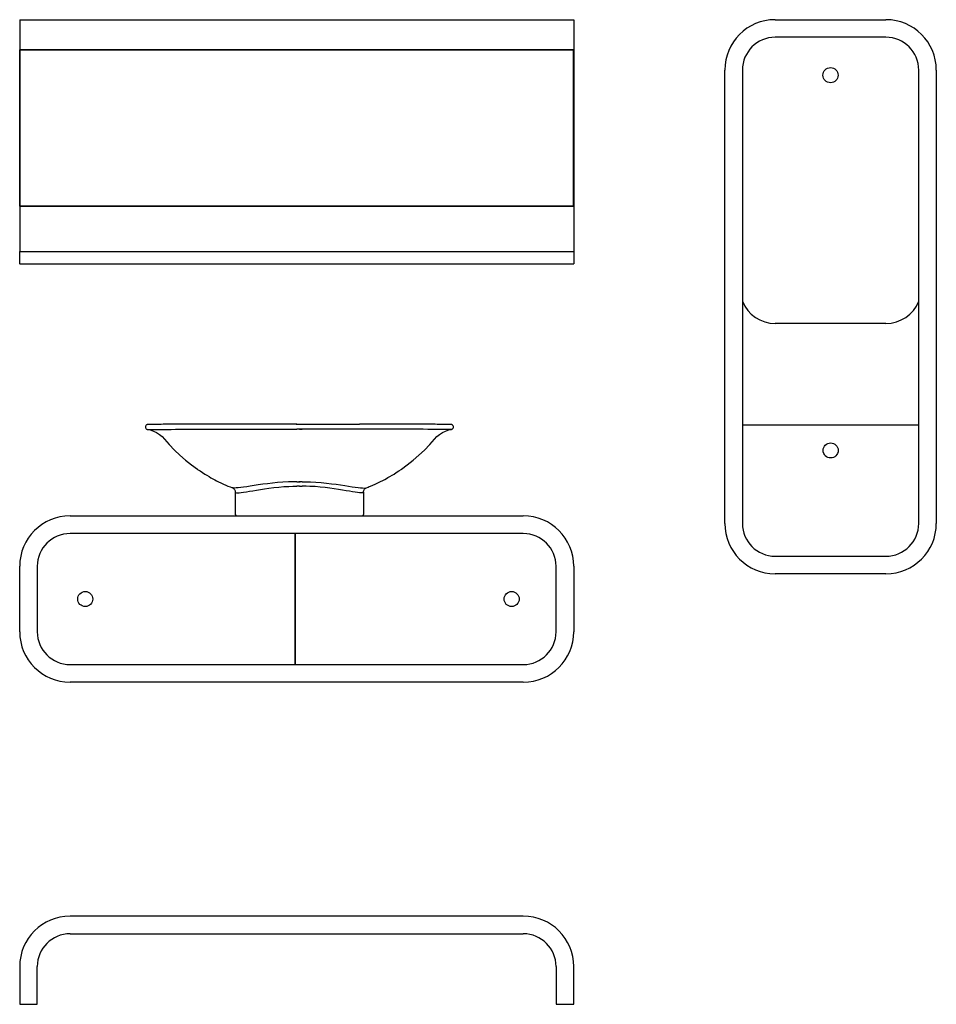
# Model space of a CAD drawing. Header units: millimetres. Extents: x -0.91 to 0.91, y 0 to 1.95.
import ezdxf

# ---------------------------------------------------------------- set-up
doc = ezdxf.new("R2010")
doc.units = ezdxf.units.MM
doc.header["$LTSCALE"] = 0.6
doc.layers.add('BLOCKS', color=3, linetype='Continuous')

msp = doc.modelspace()

# ---------------------------------------------------------------- linework, layer by layer
at = {"layer": 'BLOCKS', "linetype": 'Continuous'}
for p, q in [((-0.9095, 1.9545), (0.1895, 1.9545)), ((0.59, 1.9545), (0.81, 1.9545)), ((-0.91, 1.954), (-0.91, 1.8945)), ((0.19, 1.954), (0.19, 1.8945)), ((0.81, 1.9195), (0.59, 1.9195)), ((-0.91, 1.8945), (-0.9095, 1.894)), ((-0.91, 1.5845), (-0.91, 1.8945)), ((0.19, 1.8945), (-0.91, 1.8945)), ((-0.9095, 1.894), (-0.9095, 1.585)), ((0.1895, 1.894), (-0.9095, 1.894)), ((0.1895, 1.894), (0.19, 1.8945)), ((0.1895, 1.585), (0.1895, 1.894)), ((0.19, 1.8945), (0.19, 1.5845)), ((0.49, 0.9545), (0.49, 1.8545)), ((0.525, 1.8545), (0.525, 0.9545)), ((0.875, 0.9545), (0.875, 1.8545)), ((0.91, 1.8545), (0.91, 0.9545)), ((-0.91, 1.5845), (-0.9095, 1.585)), ((-0.91, 1.5845), (-0.91, 1.5245)), ((-0.91, 1.5845), (0.19, 1.5845)), ((-0.9095, 1.585), (0.1895, 1.585)), ((0.1895, 1.585), (0.19, 1.5845)), ((0.19, 1.5845), (0.19, 1.5245)), ((-0.91, 1.5245), (-0.91, 1.4945)), ((0.19, 1.5245), (0.19, 1.4945)), ((-0.91, 1.47), (-0.91, 1.4945)), ((-0.91, 1.4945), (0.19, 1.4945)), ((0.19, 1.4945), (0.19, 1.47)), ((0.1895, 1.4695), (-0.9095, 1.4695)), ((0.81, 1.3515), (0.59, 1.3515)), ((-0.6561, 1.1411), (-0.6561, 1.1411)), ((-0.3736, 1.1515), (-0.3841, 1.1515)), ((-0.3546, 1.1415), (-0.3491, 1.1415)), ((-0.3355, 1.1515), (-0.325, 1.1515)), ((-0.053, 1.1411), (-0.053, 1.1411)), ((0.875, 1.1495), (0.525, 1.1495)), ((-0.557, 1.0622), (-0.557, 1.0622)), ((-0.1522, 1.0622), (-0.1522, 1.0622)), ((-0.36, 1.0374), (-0.3533, 1.0372)), ((-0.3491, 1.0374), (-0.3558, 1.0372)), ((-0.482, 1.0169), (-0.482, 0.9725)), ((-0.3546, 1.0285), (-0.36, 1.0286)), ((-0.3546, 1.0285), (-0.3491, 1.0286)), ((-0.2271, 1.0169), (-0.2271, 0.9725)), ((-0.81, 0.9695), (0.09, 0.9695)), ((0.09, 0.9345), (-0.81, 0.9345)), ((-0.363, 0.6745), (-0.363, 0.9345)), ((-0.3628, 0.9345), (-0.3628, 0.6745)), ((0.59, 0.8895), (0.81, 0.8895)), ((-0.91, 0.7395), (-0.91, 0.8695)), ((-0.875, 0.8695), (-0.875, 0.7395)), ((0.155, 0.7395), (0.155, 0.8695)), ((0.19, 0.8695), (0.19, 0.7395)), ((0.81, 0.8545), (0.59, 0.8545)), ((-0.9098, 0.7395), (-0.91, 0.7395)), ((-0.8752, 0.7395), (-0.875, 0.7395)), ((-0.81, 0.6745), (0.09, 0.6745)), ((0.09, 0.6395), (-0.81, 0.6395)), ((0.09, 0.175), (-0.81, 0.175)), ((-0.81, 0.14), (0.09, 0.14)), ((-0.91, 0.075), (-0.91, 0)), ((-0.875, 0), (-0.875, 0.075)), ((0.155, 0.075), (0.155, 0)), ((0.19, 0), (0.19, 0.075)), ((-0.91, 0), (-0.875, 0)), ((0.155, 0), (0.19, 0))]:
    msp.add_line(p, q, dxfattribs=at)
at = {"layer": 'BLOCKS'}
msp.add_line((-0.3611, 1.1515), (-0.3491, 1.1515), dxfattribs=at)
at = {"layer": 'BLOCKS', "linetype": 'Continuous', "flags": 128}
for points in [[(-0.91, 1.954), (-0.91, 1.9541), (-0.91, 1.9542), (-0.9099, 1.9542), (-0.9099, 1.9543), (-0.9098, 1.9544), (-0.9097, 1.9544), (-0.9097, 1.9545), (-0.9096, 1.9545), (-0.9095, 1.9545)], [(0.1895, 1.9545), (0.1896, 1.9545), (0.1897, 1.9545), (0.1898, 1.9544), (0.1899, 1.9543), (0.1899, 1.9543), (0.19, 1.9542), (0.19, 1.9541), (0.19, 1.954)], [(-0.4737, 1.1515), (-0.4767, 1.1515), (-0.4865, 1.1515), (-0.4962, 1.1515), (-0.5056, 1.1515), (-0.5149, 1.1514), (-0.5239, 1.1514), (-0.5327, 1.1514), (-0.5412, 1.1514), (-0.5494, 1.1514), (-0.5574, 1.1514), (-0.5651, 1.1514), (-0.5725, 1.1514), (-0.5796, 1.1514), (-0.5864, 1.1514), (-0.5929, 1.1513), (-0.5991, 1.1513), (-0.605, 1.1513), (-0.6106, 1.1513), (-0.6157, 1.1513), (-0.6205, 1.1513), (-0.6251, 1.1513), (-0.6293, 1.1512), (-0.6333, 1.1512), (-0.6369, 1.1512), (-0.6402, 1.1512), (-0.6432, 1.1512), (-0.6459, 1.1512), (-0.6482, 1.1512), (-0.6502, 1.1511), (-0.6519, 1.1511), (-0.6533, 1.1511), (-0.6544, 1.1511), (-0.6551, 1.1511), (-0.6555, 1.1511), (-0.6557, 1.1511), (-0.656, 1.151), (-0.6563, 1.151), (-0.6566, 1.1509), (-0.6571, 1.1508), (-0.6577, 1.1505), (-0.6585, 1.15), (-0.6592, 1.1493), (-0.6598, 1.1484), (-0.6602, 1.1473), (-0.6604, 1.1464)], [(-0.6604, 1.1464), (-0.6604, 1.1455), (-0.6601, 1.1443), (-0.6596, 1.1434), (-0.659, 1.1426), (-0.6584, 1.142), (-0.6577, 1.1416), (-0.6571, 1.1414), (-0.6567, 1.1412), (-0.6564, 1.1412), (-0.6561, 1.1411), (-0.6561, 1.1411)], [(-0.6561, 1.1411), (-0.6561, 1.1411), (-0.6556, 1.1411), (-0.6539, 1.1412), (-0.6508, 1.1412), (-0.6465, 1.1412), (-0.6411, 1.1413), (-0.6347, 1.1413), (-0.6268, 1.1413), (-0.6179, 1.1413), (-0.6095, 1.1413), (-0.6005, 1.1414), (-0.5909, 1.1414), (-0.5809, 1.1414), (-0.5703, 1.1414), (-0.5594, 1.1414), (-0.545, 1.1414), (-0.537, 1.1415)], [(-0.6561, 1.141), (-0.6511, 1.1401), (-0.6446, 1.138), (-0.6383, 1.135), (-0.6325, 1.1313), (-0.6273, 1.127), (-0.6227, 1.1221)], [(-0.537, 1.1415), (-0.5301, 1.1415), (-0.5147, 1.1415), (-0.4989, 1.1415), (-0.4828, 1.1415), (-0.4664, 1.1415), (-0.4456, 1.1415), (-0.4244, 1.1415), (-0.403, 1.1415), (-0.3815, 1.1415), (-0.36, 1.1415)], [(-0.3845, 1.1515), (-0.4043, 1.1515), (-0.4241, 1.1515), (-0.4436, 1.1515), (-0.4585, 1.1515), (-0.4731, 1.1515), (-0.4736, 1.1515)], [(-0.3845, 1.1515), (-0.3935, 1.1515), (-0.4132, 1.1515), (-0.4328, 1.1515), (-0.4476, 1.1515), (-0.4623, 1.1515), (-0.4628, 1.1515)], [(-0.36, 1.1515), (-0.36, 1.1515), (-0.36, 1.1515), (-0.36, 1.1515), (-0.36, 1.1515), (-0.36, 1.1515), (-0.3601, 1.1515), (-0.3601, 1.1515), (-0.3603, 1.1515), (-0.3611, 1.1515), (-0.3643, 1.1515), (-0.3771, 1.1515), (-0.3808, 1.1515), (-0.3845, 1.1515), (-0.3845, 1.1515), (-0.3845, 1.1515), (-0.3845, 1.1515), (-0.3845, 1.1515), (-0.3845, 1.1515), (-0.3845, 1.1515), (-0.3845, 1.1515), (-0.3845, 1.1515), (-0.3845, 1.1515), (-0.3845, 1.1515), (-0.3845, 1.1515)], [(-0.3639, 1.1515), (-0.3662, 1.1515), (-0.3699, 1.1515), (-0.3736, 1.1515), (-0.3736, 1.1515), (-0.3737, 1.1515), (-0.3737, 1.1515), (-0.3737, 1.1515), (-0.3737, 1.1515), (-0.3737, 1.1515), (-0.3737, 1.1515), (-0.3737, 1.1515), (-0.3737, 1.1515), (-0.3737, 1.1515), (-0.3736, 1.1515), (-0.3736, 1.1515)], [(-0.1843, 1.1415), (-0.1899, 1.1415), (-0.2053, 1.1415), (-0.2211, 1.1415), (-0.2372, 1.1415), (-0.2536, 1.1415), (-0.2744, 1.1415), (-0.2956, 1.1415), (-0.317, 1.1415), (-0.3385, 1.1415), (-0.36, 1.1415)], [(-0.3491, 1.1515), (-0.3491, 1.1515), (-0.3491, 1.1515), (-0.3491, 1.1515), (-0.3491, 1.1515), (-0.3491, 1.1515), (-0.3491, 1.1515), (-0.349, 1.1515), (-0.3488, 1.1515), (-0.348, 1.1515), (-0.3448, 1.1515), (-0.3321, 1.1515), (-0.3283, 1.1515), (-0.3247, 1.1515), (-0.3246, 1.1515), (-0.3246, 1.1515), (-0.3246, 1.1515), (-0.3246, 1.1515), (-0.3246, 1.1515), (-0.3246, 1.1515), (-0.3246, 1.1515), (-0.3246, 1.1515), (-0.3246, 1.1515), (-0.3246, 1.1515), (-0.3247, 1.1515)], [(-0.1734, 1.1415), (-0.1791, 1.1415), (-0.1945, 1.1415), (-0.2102, 1.1415), (-0.2264, 1.1415), (-0.2428, 1.1415), (-0.2636, 1.1415), (-0.2847, 1.1415), (-0.3061, 1.1415), (-0.3276, 1.1415), (-0.3491, 1.1415)], [(-0.3452, 1.1515), (-0.3429, 1.1515), (-0.3392, 1.1515), (-0.3355, 1.1515), (-0.3355, 1.1515), (-0.3355, 1.1515), (-0.3355, 1.1515), (-0.3355, 1.1515), (-0.3355, 1.1515), (-0.3355, 1.1515), (-0.3355, 1.1515), (-0.3355, 1.1515), (-0.3355, 1.1515), (-0.3355, 1.1515), (-0.3355, 1.1515), (-0.3355, 1.1515)], [(-0.3247, 1.1515), (-0.3048, 1.1515), (-0.2851, 1.1515), (-0.2655, 1.1515), (-0.2507, 1.1515), (-0.236, 1.1515), (-0.2353, 1.1515)], [(-0.3246, 1.1515), (-0.3157, 1.1515), (-0.2959, 1.1515), (-0.2764, 1.1515), (-0.2615, 1.1515), (-0.2469, 1.1515), (-0.2462, 1.1515)], [(-0.0488, 1.1464), (-0.0488, 1.147), (-0.0492, 1.1481), (-0.0497, 1.149), (-0.0503, 1.1497), (-0.051, 1.1502), (-0.0516, 1.1506), (-0.0522, 1.1508), (-0.0526, 1.1509), (-0.0529, 1.151), (-0.0531, 1.151), (-0.0533, 1.151), (-0.0535, 1.1511), (-0.0538, 1.1511), (-0.0543, 1.1511), (-0.0552, 1.1511), (-0.0564, 1.1511), (-0.0579, 1.1511), (-0.0597, 1.1512), (-0.0618, 1.1512), (-0.0642, 1.1512), (-0.067, 1.1512), (-0.07, 1.1512), (-0.0734, 1.1512), (-0.0771, 1.1512), (-0.0811, 1.1512), (-0.0853, 1.1513), (-0.0899, 1.1513), (-0.0948, 1.1513), (-0.0999, 1.1513), (-0.1053, 1.1513), (-0.111, 1.1513), (-0.1171, 1.1513), (-0.1235, 1.1514), (-0.1302, 1.1514), (-0.1371, 1.1514), (-0.1443, 1.1514), (-0.1518, 1.1514), (-0.1596, 1.1514), (-0.1677, 1.1514), (-0.176, 1.1514), (-0.1845, 1.1514), (-0.1933, 1.1514), (-0.2024, 1.1515), (-0.2117, 1.1515), (-0.2211, 1.1515), (-0.2308, 1.1515), (-0.2352, 1.1515)], [(-0.053, 1.1411), (-0.053, 1.1411), (-0.0535, 1.1411), (-0.0553, 1.1412), (-0.0583, 1.1412), (-0.0626, 1.1412), (-0.068, 1.1413), (-0.0745, 1.1413), (-0.0824, 1.1413), (-0.0913, 1.1413), (-0.0996, 1.1413), (-0.1086, 1.1414), (-0.1182, 1.1414), (-0.1283, 1.1414), (-0.1388, 1.1414), (-0.1498, 1.1414), (-0.1642, 1.1414), (-0.1734, 1.1415)], [(-0.0864, 1.1221), (-0.0818, 1.127), (-0.0766, 1.1313), (-0.0708, 1.135), (-0.0646, 1.138), (-0.058, 1.1401), (-0.053, 1.141)], [(-0.053, 1.1411), (-0.0528, 1.1411), (-0.0524, 1.1412), (-0.0519, 1.1414), (-0.0513, 1.1417), (-0.0506, 1.1422), (-0.0499, 1.1429), (-0.0493, 1.1438), (-0.0489, 1.1449), (-0.0487, 1.1461), (-0.0488, 1.1464)], [(-0.6227, 1.1222), (-0.6227, 1.1221), (-0.6227, 1.1221)], [(-0.6227, 1.1221), (-0.6227, 1.1221), (-0.6227, 1.1221)], [(-0.6227, 1.1221), (-0.6132, 1.1112), (-0.6028, 1.1003), (-0.5919, 1.0899), (-0.5805, 1.08), (-0.5686, 1.0706), (-0.557, 1.0622)], [(-0.1522, 1.0622), (-0.1405, 1.0706), (-0.1287, 1.08), (-0.1173, 1.0899), (-0.1063, 1.1003), (-0.0959, 1.1112), (-0.0864, 1.1221)], [(-0.0864, 1.1222), (-0.0864, 1.1221), (-0.0864, 1.1221)], [(-0.0864, 1.1221), (-0.0864, 1.1221), (-0.0864, 1.1221)], [(-0.5571, 1.0625), (-0.5572, 1.0625), (-0.557, 1.0622)], [(-0.5567, 1.0619), (-0.5571, 1.0625), (-0.5571, 1.0625)], [(-0.5567, 1.0619), (-0.5519, 1.0587), (-0.5469, 1.0554), (-0.5424, 1.0526), (-0.5384, 1.0501), (-0.5339, 1.0474), (-0.5302, 1.0453), (-0.5276, 1.0439), (-0.5254, 1.0426), (-0.5228, 1.0413), (-0.5191, 1.0393), (-0.515, 1.0372), (-0.5105, 1.0351), (-0.5053, 1.0327), (-0.5006, 1.0306), (-0.4964, 1.0288), (-0.4921, 1.027), (-0.489, 1.0259), (-0.4874, 1.0252)], [(-0.2218, 1.0252), (-0.2212, 1.0254), (-0.2184, 1.0265), (-0.2158, 1.0276), (-0.2133, 1.0286), (-0.2089, 1.0304), (-0.204, 1.0326), (-0.1986, 1.0351), (-0.1936, 1.0375), (-0.1889, 1.0399), (-0.1849, 1.042), (-0.1814, 1.0439), (-0.1788, 1.0454), (-0.1753, 1.0474), (-0.1707, 1.0501), (-0.1667, 1.0526), (-0.1622, 1.0554), (-0.1572, 1.0587), (-0.1525, 1.0619)], [(-0.1525, 1.0619), (-0.152, 1.0625), (-0.152, 1.0625)], [(-0.152, 1.0625), (-0.152, 1.0625), (-0.1522, 1.0622)], [(-0.36, 1.0374), (-0.3682, 1.0372), (-0.3764, 1.0369), (-0.3872, 1.0363), (-0.3979, 1.0355), (-0.4082, 1.0345), (-0.4182, 1.0334), (-0.4274, 1.0323), (-0.4362, 1.031), (-0.4444, 1.0298), (-0.4521, 1.0286), (-0.459, 1.0275), (-0.4653, 1.0265), (-0.471, 1.0257), (-0.4759, 1.0252), (-0.48, 1.0249), (-0.4833, 1.0248), (-0.4861, 1.025), (-0.4874, 1.0253)], [(-0.3491, 1.0374), (-0.3409, 1.0372), (-0.3327, 1.0369), (-0.3219, 1.0363), (-0.3113, 1.0355), (-0.3009, 1.0345), (-0.2909, 1.0334), (-0.2817, 1.0323), (-0.273, 1.031), (-0.2647, 1.0298), (-0.257, 1.0286), (-0.2501, 1.0275), (-0.2438, 1.0265), (-0.2382, 1.0257), (-0.2332, 1.0252), (-0.2292, 1.0249), (-0.2259, 1.0248), (-0.223, 1.025), (-0.2218, 1.0253)], [(-0.4874, 1.0252), (-0.487, 1.0251), (-0.4863, 1.0247), (-0.4854, 1.0241), (-0.4845, 1.0233), (-0.4837, 1.0222), (-0.4828, 1.0207), (-0.4823, 1.0191), (-0.482, 1.0174), (-0.482, 1.0169)], [(-0.482, 1.0169), (-0.4814, 1.0161), (-0.4798, 1.0156), (-0.477, 1.0154), (-0.4739, 1.0155), (-0.47, 1.0159), (-0.4653, 1.0165), (-0.4599, 1.0173), (-0.4539, 1.0184), (-0.4473, 1.0195), (-0.44, 1.0208), (-0.4321, 1.0221), (-0.4237, 1.0234), (-0.415, 1.0247), (-0.4055, 1.0258), (-0.3957, 1.0268), (-0.3856, 1.0276), (-0.3754, 1.0281), (-0.3677, 1.0284), (-0.36, 1.0286)], [(-0.2271, 1.0169), (-0.2277, 1.0161), (-0.2294, 1.0156), (-0.2321, 1.0154), (-0.2353, 1.0155), (-0.2392, 1.0159), (-0.2438, 1.0165), (-0.2492, 1.0173), (-0.2552, 1.0184), (-0.2619, 1.0195), (-0.2692, 1.0208), (-0.277, 1.0221), (-0.2854, 1.0234), (-0.2942, 1.0247), (-0.3036, 1.0258), (-0.3134, 1.0268), (-0.3235, 1.0276), (-0.3337, 1.0281), (-0.3414, 1.0284), (-0.3491, 1.0286)], [(-0.2271, 1.017), (-0.2271, 1.0181), (-0.2267, 1.0198), (-0.226, 1.0213), (-0.2252, 1.0226), (-0.2243, 1.0236), (-0.2234, 1.0243), (-0.2226, 1.0248), (-0.222, 1.0252), (-0.2217, 1.0252)]]:
    msp.add_lwpolyline(points, dxfattribs=at)
at = {"layer": 'BLOCKS', "linetype": 'Continuous'}
for centre in [(0.7, 1.8443), (0.7002, 1.0995), (-0.7798, 0.8045), (0.0668, 0.8045)]:
    msp.add_circle(centre, 0.015, dxfattribs=at)
for centre, radius, start, end in [((0.59, 1.8545), 0.1, 90, 180), ((0.81, 1.8545), 0.1, 0, 90), ((0.59, 1.8545), 0.065, 90, 180), ((0.81, 1.8545), 0.065, 0, 90), ((-0.9095, 1.47), 0.0005, 180, 270), ((0.1895, 1.47), 0.0005, 270, 0), ((0.59, 1.4215), 0.07, 201.7868, 270), ((0.81, 1.4215), 0.07, 270, 338.2132), ((-0.81, 0.8695), 0.1, 90, 180), ((-0.479, 0.9725), 0.003, 180, 270), ((-0.2301, 0.9725), 0.003, 270, 0), ((0.09, 0.8695), 0.1, 0, 90), ((0.59, 0.9545), 0.1, 180, 270), ((0.59, 0.9545), 0.065, 180, 270), ((0.81, 0.9545), 0.065, 270, 0), ((0.81, 0.9545), 0.1, 270, 0), ((-0.81, 0.8695), 0.065, 90, 180), ((0.09, 0.8695), 0.065, 0, 90), ((-0.81, 0.7395), 0.1, 180, 270), ((-0.81, 0.7395), 0.065, 180, 270), ((0.09, 0.7395), 0.065, 270, 0), ((0.09, 0.7395), 0.1, 270, 0), ((-0.81, 0.075), 0.1, 90, 180), ((0.09, 0.075), 0.1, 0, 90), ((-0.81, 0.075), 0.065, 90, 180), ((0.09, 0.075), 0.065, 0, 90)]:
    msp.add_arc(centre, radius, start, end, dxfattribs=at)

doc.saveas('drawing.dxf')
